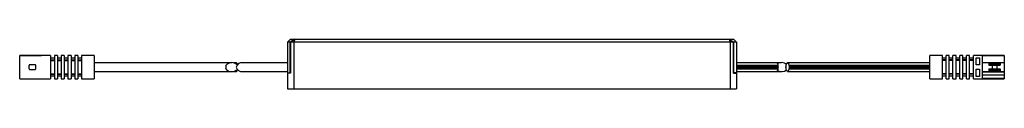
# Model space of a CAD drawing. Header units: millimetres. Extents: x -159 to 159, y 0 to 16.
import ezdxf

# ---------------------------------------------------------------- set-up
doc = ezdxf.new("R2010")
doc.units = ezdxf.units.MM

msp = doc.modelspace()

# ---------------------------------------------------------------- linework, layer by layer
at = {"color": 7, "linetype": 'Continuous', "lineweight": 25}
for p, q in [((-71.5, 16), (-72.5, 15)), ((-70.19, 16), (-71.6, 15)), ((-71.5, 15), (-70.09, 16)), ((-71.5, 16), (71.5, 16)), ((-70.09, 16), (-70.5, 15)), ((70.09, 16), (70.5, 15)), ((70.09, 16), (71.5, 15)), ((70.19, 16), (71.6, 15)), ((71.5, 16), (72.5, 15)), ((-71.6, 15), (-72.5, 15)), ((-72.5, 15), (-72.5, 5.1)), ((-71.6, 5.1), (-71.6, 15)), ((71.5, 15), (-71.5, 15)), ((-71.5, 15), (-71.5, 5)), ((-70.5, 15), (-70.5, 0)), ((70.5, 15), (70.5, 0)), ((71.5, 5), (71.5, 15)), ((72.5, 15), (71.6, 15)), ((71.6, 5.1), (71.6, 15)), ((72.5, 15), (72.5, 5.1)), ((-151.95, 10.75), (-159, 10.75)), ((-159, 3.25), (-159, 10.75)), ((-159, 10.75), (-151.95, 10.75)), ((-149, 10.75), (-151.95, 10.75)), ((-151.95, 10.75), (-151.95, 10.75)), ((-149, 10.75), (-149, 3.25)), ((-147.8, 9.85), (-149, 9.85)), ((-146.8, 10.75), (-147.8, 10.75)), ((-147.8, 10.75), (-147.8, 3.25)), ((-146.8, 10.75), (-146.8, 3.25)), ((-145.6, 9.85), (-146.8, 9.85)), ((-144.6, 10.75), (-145.6, 10.75)), ((-145.6, 10.75), (-145.6, 3.25)), ((-144.6, 10.75), (-144.6, 3.25)), ((-143.4, 9.85), (-144.6, 9.85)), ((-142.4, 10.75), (-143.4, 10.75)), ((-143.4, 10.75), (-143.4, 3.25)), ((-142.4, 10.75), (-142.4, 3.25)), ((-141.2, 9.85), (-142.4, 9.85)), ((-140.2, 10.75), (-141.2, 10.75)), ((-141.2, 10.75), (-141.2, 3.25)), ((-140.2, 10.75), (-140.2, 3.25)), ((-139, 9.85), (-140.2, 9.85)), ((-135, 10.75), (-139, 10.75)), ((-139, 10.75), (-139, 3.25)), ((-135, 10.75), (-135, 3.25)), ((139, 10.75), (135, 10.75)), ((135, 3.25), (135, 10.75)), ((139, 3.25), (139, 10.75)), ((140.2, 9.85), (139, 9.85)), ((141.2, 10.75), (140.2, 10.75)), ((140.2, 3.25), (140.2, 10.75)), ((141.2, 3.25), (141.2, 10.75)), ((142.4, 9.85), (141.2, 9.85)), ((143.4, 10.75), (142.4, 10.75)), ((142.4, 3.25), (142.4, 10.75)), ((143.4, 3.25), (143.4, 10.75)), ((144.6, 9.85), (143.4, 9.85)), ((145.6, 10.75), (144.6, 10.75)), ((144.6, 3.25), (144.6, 10.75)), ((145.6, 3.25), (145.6, 10.75)), ((146.8, 9.85), (145.6, 9.85)), ((147.8, 10.75), (146.8, 10.75)), ((146.8, 3.25), (146.8, 10.75)), ((147.8, 3.25), (147.8, 10.75)), ((149, 9.85), (147.8, 9.85)), ((151.95, 10.75), (149, 10.75)), ((149, 3.25), (149, 10.75)), ((149.95, 10), (150.95, 10)), ((149.95, 7.7), (149.95, 10)), ((150.95, 10), (150.95, 7.7)), ((159, 10.75), (151.95, 10.75)), ((151.95, 3.25), (151.95, 10.75)), ((159, 10.65), (151.95, 10.65)), ((159, 10.75), (159, 3.25)), ((-156, 7.45), (-156, 6.55)), ((-154.1, 7.75), (-155.7, 7.75)), ((-153.8, 6.55), (-153.8, 7.45)), ((-149, 9.3), (-147.8, 9.3)), ((-149, 9.18), (-147.8, 9.18)), ((-146.8, 9.3), (-145.6, 9.3)), ((-146.8, 9.18), (-145.6, 9.18)), ((-144.6, 9.3), (-143.4, 9.3)), ((-144.6, 9.18), (-143.4, 9.18)), ((-142.4, 9.3), (-141.2, 9.3)), ((-142.4, 9.18), (-141.2, 9.18)), ((-140.2, 9.3), (-139, 9.3)), ((-140.2, 9.18), (-139, 9.18)), ((-90.52, 8.42), (-135, 8.42)), ((-88.99, 8.37), (-89.96, 8.37)), ((-72.5, 8.42), (-87.04, 8.42)), ((87.04, 8.42), (72.5, 8.42)), ((85.5, 8.37), (72.5, 8.37)), ((72.5, 7.58), (85.95, 7.58)), ((72.5, 7.42), (86.01, 7.42)), ((72.5, 7.2), (86, 7.2)), ((72.5, 7), (86.04, 7)), ((72.5, 6.8), (86, 6.8)), ((72.5, 6.58), (86.01, 6.58)), ((72.5, 6.42), (85.95, 6.42)), ((86.01, 7.42), (85.95, 7.58)), ((85.95, 6.42), (86.01, 6.58)), ((86, 7.2), (86.01, 7.42)), ((86.04, 7), (86, 7.2)), ((86, 6.8), (86.04, 7)), ((86.01, 6.58), (86, 6.8)), ((88.49, 7.1), (88.49, 6.9)), ((135, 8.37), (88.99, 8.37)), ((89.44, 7.58), (89.5, 7.42)), ((89.44, 7.58), (135, 7.58)), ((89.5, 6.58), (89.44, 6.42)), ((89.44, 6.42), (135, 6.42)), ((89.5, 7.42), (89.48, 7.2)), ((89.48, 7.2), (89.52, 7)), ((89.48, 7.2), (135, 7.2)), ((89.52, 7), (89.48, 6.8)), ((89.48, 6.8), (135, 6.8)), ((89.48, 6.8), (89.5, 6.58)), ((89.5, 7.42), (135, 7.42)), ((89.5, 6.58), (135, 6.58)), ((89.52, 7), (135, 7)), ((135, 8.42), (90.52, 8.42)), ((140.2, 9.3), (139, 9.3)), ((140.2, 9.18), (139, 9.18)), ((142.4, 9.3), (141.2, 9.3)), ((142.4, 9.18), (141.2, 9.18)), ((144.6, 9.3), (143.4, 9.3)), ((144.6, 9.18), (143.4, 9.18)), ((146.8, 9.3), (145.6, 9.3)), ((146.8, 9.18), (145.6, 9.18)), ((149, 9.3), (147.8, 9.3)), ((149, 9.18), (147.8, 9.18)), ((150.95, 7.7), (149.95, 7.7)), ((151.95, 8.5), (159, 8.5)), ((154, 8.5), (154, 7.6)), ((154, 8.1), (157.7, 8.1)), ((154, 7.6), (157.7, 7.6)), ((154, 6.4), (157.7, 6.4)), ((154, 6.4), (154, 5.5)), ((155.1, 7.6), (155.1, 6.4)), ((156.6, 7.6), (156.6, 6.4)), ((157.7, 8.5), (157.7, 7.6)), ((157.7, 6.4), (157.7, 5.5)), ((-159, 3.25), (-151.95, 3.25)), ((-159, 3.25), (-151.95, 3.25)), ((-155.7, 6.25), (-154.1, 6.25)), ((-151.95, 3.25), (-149, 3.25)), ((-151.95, 3.25), (-151.95, 3.25)), ((-149, 4.82), (-147.8, 4.82)), ((-149, 4.7), (-147.8, 4.7)), ((-149, 4.15), (-147.8, 4.15)), ((-147.8, 3.25), (-146.8, 3.25)), ((-146.8, 4.82), (-145.6, 4.82)), ((-146.8, 4.7), (-145.6, 4.7)), ((-146.8, 4.15), (-145.6, 4.15)), ((-145.6, 3.25), (-144.6, 3.25)), ((-144.6, 4.82), (-143.4, 4.82)), ((-144.6, 4.7), (-143.4, 4.7)), ((-144.6, 4.15), (-143.4, 4.15)), ((-143.4, 3.25), (-142.4, 3.25)), ((-142.4, 4.82), (-141.2, 4.82)), ((-142.4, 4.7), (-141.2, 4.7)), ((-142.4, 4.15), (-141.2, 4.15)), ((-141.2, 3.25), (-140.2, 3.25)), ((-140.2, 4.82), (-139, 4.82)), ((-140.2, 4.7), (-139, 4.7)), ((-140.2, 4.15), (-139, 4.15)), ((-139, 3.25), (-135, 3.25)), ((-135, 5.57), (-90.52, 5.57)), ((-89.96, 5.63), (-88.99, 5.63)), ((-87.04, 5.57), (-72.5, 5.57)), ((-72.5, 5.1), (-71.5, 5.1)), ((-72.5, 5), (-72.5, 0)), ((-71.5, 5), (-72.5, 5)), ((72.5, 5.1), (71.5, 5.1)), ((71.5, 5), (72.5, 5)), ((72.5, 5.63), (85.5, 5.63)), ((72.5, 5.57), (87.04, 5.57)), ((72.5, 5), (72.5, 0)), ((88.99, 5.63), (135, 5.63)), ((90.52, 5.57), (135, 5.57)), ((135, 3.25), (139, 3.25)), ((140.2, 4.82), (139, 4.82)), ((140.2, 4.7), (139, 4.7)), ((139, 4.15), (140.2, 4.15)), ((140.2, 3.25), (141.2, 3.25)), ((142.4, 4.82), (141.2, 4.82)), ((142.4, 4.7), (141.2, 4.7)), ((141.2, 4.15), (142.4, 4.15)), ((142.4, 3.25), (143.4, 3.25)), ((144.6, 4.82), (143.4, 4.82)), ((144.6, 4.7), (143.4, 4.7)), ((143.4, 4.15), (144.6, 4.15)), ((144.6, 3.25), (145.6, 3.25)), ((146.8, 4.82), (145.6, 4.82)), ((146.8, 4.7), (145.6, 4.7)), ((145.6, 4.15), (146.8, 4.15)), ((146.8, 3.25), (147.8, 3.25)), ((149, 4.82), (147.8, 4.82)), ((149, 4.7), (147.8, 4.7)), ((147.8, 4.15), (149, 4.15)), ((149, 3.25), (151.95, 3.25)), ((149.95, 6.3), (150.95, 6.3)), ((149.95, 4), (149.95, 6.3)), ((150.95, 4), (149.95, 4)), ((150.95, 6.3), (150.95, 4)), ((151.95, 5.5), (159, 5.5)), ((159, 5.42), (151.95, 5.42)), ((159, 4.42), (151.95, 4.42)), ((159, 3.35), (151.95, 3.35)), ((151.95, 3.25), (159, 3.25)), ((157.7, 5.9), (154, 5.9)), ((-72.5, 0), (72.5, 0))]:
    msp.add_line(p, q, dxfattribs=at)
at = {"color": 7, "linetype": 'Continuous', "lineweight": 25, "flags": 128}
for points in [[(85.95, 7.58), (85.91, 7.78), (85.86, 7.97), (85.79, 8.12), (85.71, 8.24), (85.63, 8.32), (85.55, 8.36), (85.5, 8.37)], [(85.5, 5.63), (85.55, 5.64), (85.63, 5.68), (85.71, 5.76), (85.79, 5.88), (85.86, 6.03), (85.91, 6.22), (85.95, 6.42)], [(89.44, 6.42), (89.4, 6.22), (89.34, 6.03), (89.28, 5.88), (89.2, 5.76), (89.12, 5.68), (89.03, 5.64), (88.95, 5.64), (88.86, 5.68), (88.78, 5.76), (88.7, 5.88), (88.64, 6.03), (88.58, 6.21), (88.54, 6.42), (88.51, 6.65), (88.49, 6.88), (88.49, 7.12), (88.51, 7.35), (88.54, 7.58), (88.58, 7.79), (88.64, 7.97), (88.7, 8.12), (88.78, 8.24), (88.86, 8.32), (88.95, 8.36), (89.03, 8.36), (89.12, 8.32), (89.2, 8.24), (89.28, 8.12), (89.34, 7.97), (89.4, 7.78), (89.44, 7.58)]]:
    msp.add_lwpolyline(points, dxfattribs=at)
at = {"color": 7, "linetype": 'Continuous', "lineweight": 25}
for centre, radius, start, end in [((-90.5, 6.03), 2.43, 44.725, 141.4966), ((-94.32, 7), 1.99, 344.3219, 15.6781), ((-90.51, 7.97), 2.43, 218.4217, 315.3568), ((-87.31, 6.64), 1.8, 81.376, 168.624), ((-87.28, 7.39), 1.83, 192.1796, 277.8204), ((-89.18, 7.83), 0.574, 7.0124, 70.2864), ((87.03, 5.83), 2.61, 52.5018, 118.3737), ((90.52, 5.57), 2.85, 89.9487, 101.2709), ((-89.18, 6.17), 0.574, 289.7136, 352.9876), ((87.03, 8.17), 2.61, 241.6263, 307.4982), ((90.52, 8.43), 2.85, 258.7291, 270.0513)]:
    msp.add_arc(centre, radius, start, end, dxfattribs=at)
for points, knots in [([(-155.7, 7.75), (-155.73, 7.75), (-155.8, 7.74), (-155.89, 7.69), (-155.96, 7.62), (-155.99, 7.53), (-156, 7.47), (-156, 7.45)], [0, 0, 0, 0, 0.21051, 0.420937, 0.633651, 0.849921, 1, 1, 1, 1]), ([(-156, 6.55), (-156, 6.52), (-155.99, 6.45), (-155.94, 6.36), (-155.86, 6.29), (-155.78, 6.25), (-155.72, 6.25), (-155.7, 6.25)], [0, 0, 0, 0, 0.217046, 0.43406, 0.651568, 0.867026, 1, 1, 1, 1]), ([(-153.8, 7.45), (-153.8, 7.48), (-153.81, 7.55), (-153.86, 7.64), (-153.94, 7.71), (-154.02, 7.75), (-154.08, 7.75), (-154.1, 7.75)], [0, 0, 0, 0, 0.217046, 0.43406, 0.651568, 0.867026, 1, 1, 1, 1]), ([(-154.1, 6.25), (-154.07, 6.25), (-154, 6.26), (-153.91, 6.31), (-153.84, 6.38), (-153.81, 6.47), (-153.8, 6.53), (-153.8, 6.55)], [0, 0, 0, 0, 0.21051, 0.420937, 0.633651, 0.849921, 1, 1, 1, 1])]:
    msp.add_open_spline(points, degree=3, knots=knots, dxfattribs=at)

doc.saveas('drawing.dxf')
